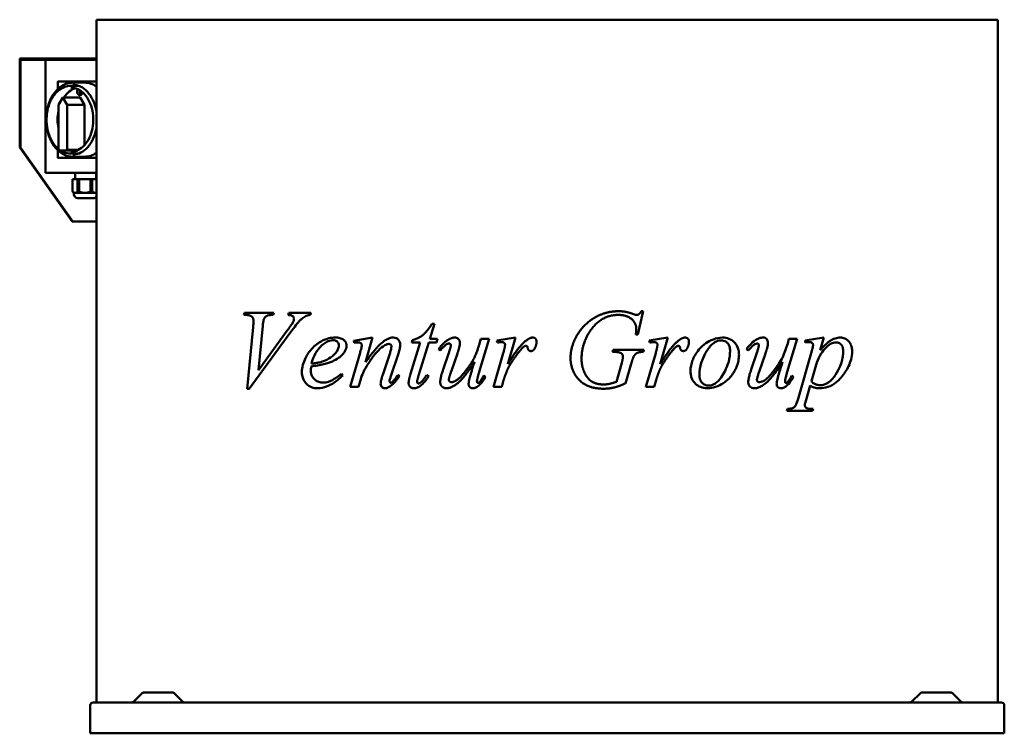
# Model space of a CAD drawing. Header units: millimetres. Extents: x 231 to 1029, y 156 to 734.
import ezdxf

# ---------------------------------------------------------------- set-up
doc = ezdxf.new("R2010")
doc.units = ezdxf.units.MM
doc.header["$LTSCALE"] = 3
doc.layers.add('Widoczne (ISO)', color=7, linetype='Continuous', lineweight=50)

msp = doc.modelspace()

# ---------------------------------------------------------------- linework, layer by layer
at = {"layer": 'Widoczne (ISO)'}
for p, q in [((293.68, 734.5), (293.68, 181.5)), ((293.68, 734.5), (317.7, 734.5)), ((484.62, 734.5), (317.7, 734.5)), ((484.62, 734.5), (542.61, 734.5)), ((774.49, 734.5), (542.61, 734.5)), ((774.49, 734.5), (832.47, 734.5)), ((999.4, 734.5), (832.47, 734.5)), ((999.4, 734.5), (1023.41, 734.5)), ((1023.41, 734.5), (1023.41, 181.5)), ((231.45, 701.2), (231.45, 703)), ((232.73, 703), (231.45, 703)), ((232.16, 701.2), (232.16, 702)), ((232.73, 702), (232.16, 702)), ((293.68, 703), (232.73, 703)), ((232.73, 702), (293.68, 702)), ((252.31, 610.5), (252.31, 702)), ((231.45, 701.2), (231.45, 631)), ((232.16, 631), (232.16, 701.2)), ((262.23, 678.2), (262.23, 684)), ((293.68, 684.4), (262.57, 684.4)), ((278.93, 681), (272.85, 681)), ((283.99, 683.5), (274.43, 683.5)), ((266.31, 671.5), (262.78, 665.54)), ((280.46, 671.5), (266.31, 671.5)), ((269.85, 665.54), (266.31, 671.5)), ((280.46, 671.5), (283.99, 665.54)), ((262.78, 665.54), (262.78, 629.04)), ((283.99, 665.54), (269.85, 665.54)), ((269.85, 629.04), (269.85, 665.54)), ((283.99, 665.54), (283.99, 632.98)), ((231.45, 631), (273.88, 571)), ((232.16, 631), (231.45, 631)), ((274.59, 571), (232.16, 631)), ((262.23, 623), (262.23, 628.8)), ((262.57, 622.6), (293.68, 622.6)), ((277.91, 628.53), (266.31, 628.53)), ((278.99, 629.04), (269.85, 629.04)), ((278.93, 626), (272.85, 626)), ((283.99, 623.5), (274.43, 623.5)), ((293.68, 610.5), (252.31, 610.5)), ((276.24, 610.5), (276.24, 605.25)), ((293.44, 610.5), (293.44, 605.25)), ((274.29, 605.25), (278.29, 605.25)), ((274.29, 605.25), (274.29, 595.29)), ((274.29, 595.29), (274.29, 605.25)), ((279.57, 605.25), (278.29, 605.25)), ((278.29, 605.25), (278.29, 595.29)), ((279.57, 605.25), (288.72, 605.25)), ((279.57, 605.25), (279.57, 595.29)), ((290.12, 605.25), (288.72, 605.25)), ((288.72, 605.25), (288.72, 595.29)), ((290.12, 605.25), (293.68, 605.25)), ((290.12, 605.25), (290.12, 595.29)), ((275.34, 594.24), (274.29, 595.29)), ((276.29, 594.24), (275.34, 594.24)), ((275.34, 594.24), (275.34, 593.15)), ((284.15, 594.24), (276.29, 594.24)), ((278.29, 595.29), (279.57, 595.29)), ((291.14, 589.95), (278.54, 589.95)), ((292.7, 594.24), (284.15, 594.24)), ((288.72, 595.29), (290.12, 595.29)), ((293.68, 594.24), (292.7, 594.24)), ((273.88, 571), (274.59, 571)), ((274.59, 571), (293.68, 571)), ((413.03, 495.38), (413.47, 497)), ((414.65, 495.38), (413.03, 495.38)), ((413.47, 497), (437.2, 497)), ((437.2, 497), (436.71, 495.38)), ((448.72, 495.38), (449.26, 497)), ((449.26, 497), (467.25, 497)), ((467.25, 497), (466.81, 495.38)), ((736.32, 498.37), (731.86, 479.45)), ((734.7, 498.37), (736.32, 498.37)), ((428.23, 486.46), (424.65, 450.67)), ((567.15, 488.07), (563.57, 476.01)), ((565.19, 488.07), (567.15, 488.07)), ((415.48, 435.62), (420.43, 485.57)), ((450.87, 481.55), (417.1, 435.62)), ((424.65, 450.67), (448.08, 482.63)), ((731.86, 479.45), (730.24, 479.45)), ((517.15, 477.04), (501.9, 474.3)), ((501.9, 474.3), (502.3, 472.68)), ((502.3, 472.68), (503.91, 472.93)), ((511.41, 457.09), (517.15, 477.04)), ((547.84, 447.58), (555.58, 473.17)), ((548.82, 473.17), (549.26, 474.94)), ((555.58, 473.17), (548.82, 473.17)), ((562.69, 473.17), (554.65, 447.14)), ((568.96, 473.17), (562.69, 473.17)), ((563.57, 476.01), (569.7, 476.01)), ((569.7, 476.01), (568.96, 473.17)), ((611.56, 476.01), (603.47, 449.25)), ((603.82, 472.34), (604.85, 476.01)), ((604.85, 476.01), (611.56, 476.01)), ((617.64, 474.59), (632.79, 477.04)), ((618.23, 472.98), (617.64, 474.59)), ((632.79, 477.04), (626.61, 455.52)), ((741.02, 474.59), (756.17, 477.04)), ((741.61, 472.98), (741.02, 474.59)), ((756.17, 477.04), (749.99, 455.52)), ((860.92, 476.01), (852.84, 449.25)), ((853.18, 472.34), (854.21, 476.01)), ((854.21, 476.01), (860.92, 476.01)), ((867.39, 474.79), (882.49, 477.04)), ((867.39, 473.07), (867.39, 474.79)), ((882.49, 477.04), (879.55, 466.85)), ((507, 464.74), (499.01, 437)), ((531.27, 464.69), (525.38, 446.9)), ((531.9, 445.77), (538.03, 464.25)), ((571.86, 466.6), (570.48, 467.58)), ((574.26, 451.11), (578.86, 464.79)), ((585.78, 464.15), (580.92, 450.03)), ((615.04, 437), (622.93, 464.5)), ((711.41, 465.43), (711.9, 467.14)), ((712.64, 465.43), (711.41, 465.43)), ((711.9, 467.14), (736.81, 467.14)), ((736.81, 467.14), (736.36, 465.43)), ((738.42, 437), (746.32, 464.5)), ((819.85, 467.58), (821.22, 466.6)), ((828.23, 464.79), (823.62, 451.11)), ((835.14, 464.15), (832.47, 456.39)), ((861.56, 427.53), (872.74, 466.31)), ((714.5, 441.16), (718.86, 456.6)), ((726.32, 455.08), (721.9, 439.94)), ((830.29, 450.03), (832.47, 456.39)), ((876.12, 454.89), (872.35, 441.65)), ((492.93, 446.36), (492.05, 447.63)), ((538.86, 445.82), (537.49, 446.65)), ((561.07, 446.8), (562.54, 445.72)), ((505.63, 437), (507.79, 444.3)), ((607.25, 446.31), (608.57, 445.28)), ((623.23, 442.58), (621.81, 437)), ((746.61, 442.58), (745.19, 437)), ((856.61, 446.31), (857.93, 445.28)), ((417.1, 435.62), (415.48, 435.62)), ((499.01, 437), (505.63, 437)), ((621.81, 437), (615.04, 437)), ((745.19, 437), (738.42, 437)), ((871.32, 438.12), (868.03, 426.7)), ((852.54, 417.63), (852.98, 419.25)), ((873.37, 417.63), (852.54, 417.63)), ((873.82, 419.25), (873.37, 417.63)), ((330.59, 189.06), (323.46, 181.94)), ((331.65, 189.5), (355.45, 189.5)), ((356.51, 189.06), (363.63, 181.94)), ((960.59, 189.06), (953.46, 181.94)), ((961.65, 189.5), (985.45, 189.5)), ((986.51, 189.06), (993.63, 181.94)), ((288.55, 156.5), (288.55, 179.2)), ((290.85, 181.5), (1026.25, 181.5)), ((1028.55, 156.5), (1028.55, 179.2)), ((1028.55, 156.5), (288.55, 156.5))]:
    msp.add_line(p, q, dxfattribs=at)
for centre, radius, start, end in [((278.54, 593.15), 3.2, 180, 270), ((291.14, 593.15), 3.2, 270, 322.50306), ((331.65, 188), 1.5, 90, 135), ((355.45, 188), 1.5, 45, 90), ((961.65, 188), 1.5, 90, 135), ((985.45, 188), 1.5, 45, 90), ((290.85, 179.2), 2.3, 90, 180), ((322.4, 183), 1.5, 270, 315), ((364.69, 183), 1.5, 225, 270), ((952.4, 183), 1.5, 270, 315), ((994.69, 183), 1.5, 225, 270), ((1026.25, 179.2), 2.3, 0, 90)]:
    msp.add_arc(centre, radius, start, end, dxfattribs=at)
for centre, major_axis, start_param, end_param in [((280.46, 653.5), (0, 26), 0.209761, 0.806114), ((280.13, 676.39), (0, -3.09), 4.061611, 7.639373), ((283.99, 653.5), (0, 30), 5.808941, 6.283185), ((282.25, 676.39), (0, -3.09), 4.4133, 5.776892), ((280.46, 653.5), (0, -26), 4.434142, 4.990636), ((266.31, 653.53), (0, -25), 6.081827, 6.484543), ((280.46, 653.5), (0, -26), 6.000675, 6.073424), ((283.99, 653.5), (0, -30), 0, 0.474245)]:
    msp.add_ellipse(centre, major_axis=major_axis, ratio=0.707107, start_param=start_param, end_param=end_param, dxfattribs=at)
for points, knots in [([(274.43, 623.5), (272.16, 623.5), (269.9, 624), (265.59, 625.96), (263.55, 627.43), (259.88, 631.19), (258.25, 633.5), (255.6, 638.72), (254.57, 641.63), (253.23, 647.77), (252.91, 650.98), (253.02, 657.39), (253.44, 660.59), (254.98, 666.63), (256.1, 669.48), (258.94, 674.54), (260.65, 676.76), (264.5, 680.31), (266.64, 681.65), (270.68, 683.16), (272.55, 683.5), (274.43, 683.5)], [3.141593, 3.141593, 3.141593, 3.141593, 3.452656, 3.452656, 3.767952, 3.767952, 4.088998, 4.088998, 4.412159, 4.412159, 4.73555, 4.73555, 5.058895, 5.058895, 5.382291, 5.382291, 5.705321, 5.705321, 6.025721, 6.025721, 6.283185, 6.283185, 6.283185, 6.283185]), ([(262.78, 629.87), (262.24, 630.32), (261.72, 630.8), (259.52, 633.06), (258.03, 635.18), (255.6, 639.96), (254.66, 642.63), (253.44, 648.26), (253.15, 651.2), (253.24, 657.08), (253.63, 660.01), (255.05, 665.54), (256.07, 668.15), (258.67, 672.79), (260.24, 674.82), (263.77, 678.07), (265.72, 679.3), (269.42, 680.68), (271.14, 681), (272.85, 681)], [3.673688, 3.673688, 3.673688, 3.673688, 3.768824, 3.768824, 4.089818, 4.089818, 4.412775, 4.412775, 4.735944, 4.735944, 5.059069, 5.059069, 5.382243, 5.382243, 5.705076, 5.705076, 6.025461, 6.025461, 6.283185, 6.283185, 6.283185, 6.283185]), ([(262.23, 684), (262.23, 684.04), (262.23, 684.07), (262.25, 684.14), (262.26, 684.18), (262.29, 684.24), (262.31, 684.27), (262.37, 684.33), (262.4, 684.35), (262.47, 684.39), (262.51, 684.4), (262.55, 684.4), (262.56, 684.4), (262.57, 684.4)], [4.712389, 4.712389, 4.712389, 4.712389, 5.026548, 5.026548, 5.340708, 5.340708, 5.654867, 5.654867, 5.969026, 5.969026, 6.230091, 6.230091, 6.283185, 6.283185, 6.283185, 6.283185]), ([(272.85, 679.5), (274.82, 679.5), (276.78, 679.04), (280.49, 677.24), (282.24, 675.92), (285.35, 672.56), (286.71, 670.53), (288.9, 665.97), (289.75, 663.44), (290.83, 658.13), (291.08, 655.35), (290.94, 649.81), (290.56, 647.06), (289.21, 641.87), (288.25, 639.44), (285.84, 635.13), (284.39, 633.25), (281.18, 630.24), (279.4, 629.1), (276.02, 627.8), (274.44, 627.5), (272.85, 627.5)], [0, 0, 0, 0, 0.329642, 0.329642, 0.653894, 0.653894, 0.972366, 0.972366, 1.289192, 1.289192, 1.605917, 1.605917, 1.922696, 1.922696, 2.239406, 2.239406, 2.556379, 2.556379, 2.875672, 2.875672, 3.141593, 3.141593, 3.141593, 3.141593]), ([(274.43, 681.75), (276.56, 681.75), (278.69, 681.25), (282.73, 679.29), (284.63, 677.85), (288, 674.19), (289.47, 671.99), (291.85, 667.04), (292.77, 664.29), (293.48, 660.81), (293.59, 660.21), (293.68, 659.61)], [0, 0, 0, 0, 0.330387, 0.330387, 0.654932, 0.654932, 0.973273, 0.973273, 1.289864, 1.289864, 1.35473, 1.35473, 1.35473, 1.35473]), ([(293.68, 647.39), (293.48, 646.13), (293.23, 644.89), (292.18, 640.86), (291.13, 638.21), (288.52, 633.53), (286.95, 631.49), (283.46, 628.22), (281.53, 626.99), (277.86, 625.57), (276.15, 625.25), (274.43, 625.25)], [1.786862, 1.786862, 1.786862, 1.786862, 1.922896, 1.922896, 2.239365, 2.239365, 2.556115, 2.556115, 2.875343, 2.875343, 3.141593, 3.141593, 3.141593, 3.141593]), ([(262.57, 622.6), (262.53, 622.6), (262.5, 622.61), (262.44, 622.63), (262.41, 622.64), (262.35, 622.69), (262.32, 622.71), (262.28, 622.77), (262.27, 622.81), (262.24, 622.87), (262.23, 622.91), (262.23, 622.96), (262.23, 622.98), (262.23, 623)], [3.141593, 3.141593, 3.141593, 3.141593, 3.380107, 3.380107, 3.631866, 3.631866, 3.921551, 3.921551, 4.23571, 4.23571, 4.549869, 4.549869, 4.712389, 4.712389, 4.712389, 4.712389]), ([(272.85, 626), (270.78, 626), (268.71, 626.46), (265.93, 627.73), (265.14, 628.17), (264.37, 628.68)], [3.1415927, 3.1415927, 3.1415927, 3.1415927, 3.4532129, 3.4532129, 3.5823347, 3.5823347, 3.5823347, 3.5823347]), ([(420.78, 490.72), (420.78, 491.19), (420.72, 491.63), (420.47, 492.47), (420.3, 492.83), (419.8, 493.59), (419.44, 493.96), (418.64, 494.59), (418.11, 494.83), (416.65, 495.29), (415.61, 495.38), (414.65, 495.38)], [0, 0, 0, 0, 0.139333, 0.139333, 0.270806, 0.270806, 0.451954, 0.451954, 0.700684, 0.700684, 1.152286, 1.152286, 1.152286, 1.152286]), ([(436.71, 495.38), (435.68, 495.36), (434.53, 495.31), (432.17, 494.96), (431.58, 494.67), (430.83, 494.23), (430.44, 493.9), (429.71, 493.07), (429.38, 492.56), (429.11, 492)], [0, 0, 0, 0, 0.434087, 0.434087, 1.001324, 1.001324, 1.712991, 1.712991, 2.471206, 2.471206, 2.471206, 2.471206]), ([(453.52, 492.24), (453.52, 492.49), (453.49, 492.73), (453.35, 493.21), (453.24, 493.42), (452.87, 494), (452.57, 494.26), (452.18, 494.58), (451.85, 494.73), (450.73, 495.16), (449.7, 495.31), (448.72, 495.38)], [0, 0, 0, 0, 0.07538, 0.07538, 0.15374, 0.15374, 0.30969, 0.30969, 0.681261, 0.681261, 1.682047, 1.682047, 1.682047, 1.682047]), ([(463.37, 494.54), (462.24, 494), (461.15, 493.29), (459.31, 491.8), (458.71, 491.22), (456.66, 489.22), (453.84, 485.6), (450.87, 481.55)], [0, 0, 0, 0, 0.507903, 0.507903, 0.901537, 0.901537, 4.120541, 4.120541, 4.120541, 4.120541]), ([(466.81, 495.38), (466.42, 495.34), (466.03, 495.29), (464.9, 495.1), (464.08, 494.9), (463.37, 494.54)], [0, 0, 0, 0, 0.1643578, 0.1643578, 0.4811185, 0.4811185, 0.4811185, 0.4811185]), ([(420.43, 485.57), (420.52, 486.5), (420.61, 487.55), (420.72, 489.23), (420.78, 490.12), (420.78, 490.72)], [0, 0, 0, 0, 0.2814183, 0.2814183, 0.5057757, 0.5057757, 0.5057757, 0.5057757]), ([(429.11, 492), (429.03, 491.82), (428.96, 491.57), (428.66, 490.33), (428.43, 488.58), (428.23, 486.46)], [0, 0, 0, 0, 0.0637448, 0.0637448, 0.3352769, 0.3352769, 0.3352769, 0.3352769]), ([(448.08, 482.63), (448.68, 483.44), (449.29, 484.29), (450.35, 485.79), (450.86, 486.52), (451.88, 488.07), (452.51, 489.07), (452.88, 489.84)], [0, 0, 0, 0, 0.3504403, 0.3504403, 0.6383822, 0.6383822, 0.9845359, 0.9845359, 0.9845359, 0.9845359]), ([(452.88, 489.84), (453.03, 490.15), (453.17, 490.49), (453.35, 491.06), (453.41, 491.3), (453.5, 491.78), (453.52, 492.01), (453.52, 492.24)], [0, 0, 0, 0, 0.1126015, 0.1126015, 0.1889794, 0.1889794, 0.2584976, 0.2584976, 0.2584976, 0.2584976]), ([(459.89, 449), (459.89, 451.03), (460.18, 452.99), (461.74, 458.86), (463.66, 462.17), (467.29, 467.58), (469.86, 470.22), (474.31, 473.38), (476.39, 474.61), (480.72, 476.27), (482.66, 476.73), (484.62, 476.93)], [0, 0, 0, 0, 0.606863, 0.606863, 1.882624, 1.882624, 3.885298, 3.885298, 4.983909, 4.983909, 5.843439, 5.843439, 5.843439, 5.843439]), ([(484.62, 474.82), (483.1, 474.73), (481.62, 474.26), (477.69, 472.27), (475.67, 470.35), (473.61, 468.4), (472.23, 466.6), (469.59, 461.91), (468.5, 458.97), (467.69, 455.87)], [0.050088, 0.050088, 0.050088, 0.050088, 0.696908, 0.696908, 1.818741, 1.818741, 5.49034, 5.49034, 10.021522, 10.021522, 10.021522, 10.021522]), ([(484.62, 461.93), (486.3, 463.27), (487.29, 464.55), (488.51, 466.32), (489.03, 467.25), (489.51, 468.65), (489.62, 469.05), (489.76, 469.86), (489.8, 470.26), (489.8, 470.67)], [0, 0, 0, 0, 0.817332, 0.817332, 1.519923, 1.519923, 1.78679, 1.78679, 2.043664, 2.043664, 2.043664, 2.043664]), ([(489.8, 470.67), (489.8, 471.16), (489.73, 471.64), (489.46, 472.49), (489.29, 472.84), (488.87, 473.41), (488.58, 473.75), (487.7, 474.36), (487.21, 474.55), (486.22, 474.79), (485.69, 474.84), (485.19, 474.84)], [0, 0, 0, 0, 0.1473975, 0.1473975, 0.274962, 0.274962, 0.3858112, 0.3858112, 0.4999845, 0.4999845, 0.6204303, 0.6204303, 0.6204303, 0.6204303]), ([(486.86, 477.04), (488.08, 477.04), (489.42, 476.95), (491.72, 476.38), (492.8, 475.95), (494.14, 474.87), (494.79, 474.27), (495.55, 473.02), (495.75, 472.56), (496.01, 471.59), (496.07, 471.11), (496.07, 470.62)], [0, 0, 0, 0, 0.503135, 0.503135, 0.911148, 0.911148, 1.099823, 1.099823, 1.196512, 1.196512, 1.286464, 1.286464, 1.286464, 1.286464]), ([(496.07, 470.62), (496.07, 469.76), (495.95, 468.92), (495.48, 467.33), (495.16, 466.6), (494.28, 465.07), (493.7, 464.3), (493.08, 463.61)], [0, 0, 0, 0, 0.2583489, 0.2583489, 0.508086, 0.508086, 0.8190097, 0.8190097, 0.8190097, 0.8190097]), ([(505.73, 473.12), (505.54, 473.12), (505.28, 473.1), (504.72, 473.04), (504.3, 472.98), (503.91, 472.93)], [0, 0, 0, 0, 0.0640155, 0.0640155, 0.1932762, 0.1932762, 0.1932762, 0.1932762]), ([(508.42, 470.72), (508.42, 470.98), (508.38, 471.22), (508.2, 471.69), (508.07, 471.91), (507.77, 472.27), (507.51, 472.55), (506.91, 472.89), (506.69, 472.98), (506.21, 473.1), (505.97, 473.12), (505.73, 473.12)], [0, 0, 0, 0, 0.0763581, 0.0763581, 0.1541001, 0.1541001, 0.2247741, 0.2247741, 0.2647314, 0.2647314, 0.3049622, 0.3049622, 0.3049622, 0.3049622]), ([(507, 464.74), (507.27, 465.67), (507.55, 466.68), (507.96, 468.24), (508.15, 469.02), (508.35, 470), (508.42, 470.44), (508.42, 470.72)], [0, 0, 0, 0, 0.2924526, 0.2924526, 0.4888025, 0.4888025, 0.5923317, 0.5923317, 0.5923317, 0.5923317]), ([(511.41, 457.09), (513.77, 460.35), (516.26, 463.67), (520.8, 469.14), (522.64, 471.13), (526.13, 474.26), (527.79, 475.25), (529.85, 476.22), (530.67, 476.53), (532.34, 476.94), (533.17, 477.04), (534.01, 477.04)], [0, 0, 0, 0, 1.240463, 1.240463, 2.246812, 2.246812, 3.456126, 3.456126, 4.212392, 4.212392, 4.93631, 4.93631, 4.93631, 4.93631]), ([(527, 470.77), (525.1, 469.71), (523.35, 468.21), (520.45, 465.24), (518.82, 463.33), (515, 458.07), (513.21, 455.28), (511.56, 452.53)], [0, 0, 0, 0, 0.661003, 0.661003, 1.267347, 1.267347, 1.858701, 1.858701, 1.858701, 1.858701]), ([(530.24, 471.85), (529.78, 471.85), (529.32, 471.75), (528.24, 471.41), (527.59, 471.1), (527, 470.77)], [0, 0, 0, 0, 0.138453, 0.138453, 0.3440787, 0.3440787, 0.3440787, 0.3440787]), ([(532.39, 469.84), (532.39, 470.1), (532.35, 470.36), (532.16, 470.81), (532.04, 471), (531.79, 471.26), (531.58, 471.46), (531.1, 471.7), (530.94, 471.76), (530.59, 471.83), (530.42, 471.85), (530.24, 471.85)], [0, 0, 0, 0, 0.0786686, 0.0786686, 0.1480017, 0.1480017, 0.1864925, 0.1864925, 0.205095, 0.205095, 0.2242319, 0.2242319, 0.2242319, 0.2242319]), ([(534.01, 477.04), (534.74, 477.04), (535.45, 476.93), (536.75, 476.4), (537.3, 476.03), (538.32, 475.03), (538.71, 474.44), (539.32, 472.99), (539.45, 472.13), (539.45, 471.26)], [0, 0, 0, 0, 0.2187301, 0.2187301, 0.4225616, 0.4225616, 0.6466967, 0.6466967, 0.9225871, 0.9225871, 0.9225871, 0.9225871]), ([(539.45, 471.26), (539.45, 470.25), (539.3, 469.17), (538.83, 466.88), (538.44, 465.52), (538.03, 464.25)], [0, 0, 0, 0, 0.3025622, 0.3025622, 0.7042444, 0.7042444, 0.7042444, 0.7042444]), ([(774.5, 449.84), (774.5, 452.88), (775.12, 455.83), (777.15, 461.08), (778.77, 464.26), (782.95, 469.26), (784.87, 471), (788.5, 473.46), (790.6, 474.68), (795.39, 476.52), (797.84, 477.04), (800.34, 477.04)], [0, 0, 0, 0, 0.913771, 0.913771, 1.68838, 1.68838, 2.209093, 2.209093, 2.564241, 2.564241, 2.919792, 2.919792, 2.919792, 2.919792]), ([(799.26, 474.74), (798, 474.74), (796.78, 474.48), (794.16, 473.36), (792.86, 472.4), (789.61, 469.27), (787.87, 466.62), (785.15, 461.65), (784.05, 459.14), (782.28, 453.41), (781.76, 450.21), (781.76, 446.95)], [0, 0, 0, 0, 0.39559, 0.39559, 0.882023, 0.882023, 1.766497, 1.766497, 2.588725, 2.588725, 3.568598, 3.568598, 3.568598, 3.568598]), ([(806.51, 466.26), (806.51, 467.43), (806.39, 468.62), (805.79, 470.65), (805.38, 471.49), (804.41, 472.7), (803.84, 473.27), (802.52, 474.08), (801.92, 474.33), (800.62, 474.67), (799.94, 474.74), (799.26, 474.74)], [0, 0, 0, 0, 0.350803, 0.350803, 0.63852, 0.63852, 0.831221, 0.831221, 0.975664, 0.975664, 1.124806, 1.124806, 1.124806, 1.124806]), ([(800.34, 477.04), (802.16, 477.04), (803.94, 476.77), (807.26, 475.47), (808.71, 474.5), (810.8, 472.37), (811.85, 471.1), (813.05, 468.28), (813.34, 467.24), (813.69, 465.19), (813.77, 464.21), (813.77, 463.22)], [0, 0, 0, 0, 0.577171, 0.577171, 1.146475, 1.146475, 1.520324, 1.520324, 1.724117, 1.724117, 1.905856, 1.905856, 1.905856, 1.905856]), ([(819.85, 467.58), (820.63, 468.69), (821.45, 469.75), (823.92, 472.52), (825.64, 474.03), (827.49, 475.13)], [0, 0, 0, 0, 0.434774, 0.434774, 1.233957, 1.233957, 1.233957, 1.233957]), ([(828.47, 472.19), (827.89, 472.19), (827.32, 472.06), (826.63, 471.74), (826.5, 471.68), (826.32, 471.58), (826.27, 471.55), (825.91, 471.33), (825.49, 470.95), (824.25, 469.83), (822.9, 468.44), (821.22, 466.6)], [0, 0, 0, 0, 0.231312, 0.231312, 0.285101, 0.285101, 0.307208, 0.307208, 0.489331, 0.489331, 1.084342, 1.084342, 1.084342, 1.084342]), ([(827.49, 475.13), (828.11, 475.51), (828.73, 475.85), (830.39, 476.6), (831.44, 476.91), (832.47, 477.01)], [0, 0, 0, 0, 0.2675853, 0.2675853, 0.707415, 0.707415, 0.707415, 0.707415]), ([(828.23, 464.79), (828.49, 465.55), (828.75, 466.36), (829.21, 467.83), (829.46, 468.66), (829.79, 470.03), (829.89, 470.57), (829.89, 470.92)], [0, 0, 0, 0, 0.2506513, 0.2506513, 0.4759507, 0.4759507, 0.6770848, 0.6770848, 0.6770848, 0.6770848]), ([(829.89, 470.92), (829.89, 471.02), (829.88, 471.12), (829.82, 471.32), (829.77, 471.42), (829.62, 471.65), (829.5, 471.76), (829.26, 471.96), (829.11, 472.05), (828.8, 472.16), (828.64, 472.19), (828.47, 472.19)], [0, 0, 0, 0, 0.0313362, 0.0313362, 0.0654647, 0.0654647, 0.1247975, 0.1247975, 0.2120319, 0.2120319, 0.2978224, 0.2978224, 0.2978224, 0.2978224]), ([(832.47, 441.41), (833.11, 441.67), (833.74, 442), (835.4, 442.98), (836.53, 444), (840.07, 447.64), (842.84, 451.29), (847.5, 457.84), (848.48, 459.9), (850.53, 464.17), (852.02, 468.55), (853.18, 472.34)], [0.051819, 0.051819, 0.051819, 0.051819, 0.334963, 0.334963, 0.813588, 0.813588, 1.943645, 1.943645, 3.960514, 3.960514, 12.302678, 12.302678, 12.302678, 12.302678]), ([(833.18, 477.04), (833.73, 477.04), (834.29, 476.95), (835.47, 476.43), (835.9, 476), (836.46, 475.34), (836.71, 474.93), (837, 474.17), (837.08, 473.87), (837.18, 473.25), (837.2, 472.94), (837.2, 472.63)], [0, 0, 0, 0, 0.235277, 0.235277, 0.525356, 0.525356, 0.843307, 0.843307, 1.03209, 1.03209, 1.213975, 1.213975, 1.213975, 1.213975]), ([(837.2, 472.63), (837.2, 472.06), (837.11, 471.39), (836.74, 469.36), (836.29, 467.75), (835.65, 465.68), (835.39, 464.91), (835.14, 464.15)], [0, 0, 0, 0, 0.1729377, 0.1729377, 0.5489362, 0.5489362, 0.7697054, 0.7697054, 0.7697054, 0.7697054]), ([(870.97, 473.37), (870.6, 473.37), (870.21, 473.35), (869.05, 473.27), (868.18, 473.17), (867.39, 473.07)], [0, 0, 0, 0, 0.1562964, 0.1562964, 0.4932142, 0.4932142, 0.4932142, 0.4932142]), ([(873.77, 470.87), (873.77, 471.17), (873.73, 471.47), (873.58, 471.98), (873.48, 472.19), (873.25, 472.54), (873.09, 472.72), (872.6, 473.07), (872.32, 473.18), (871.69, 473.34), (871.32, 473.37), (870.97, 473.37)], [0, 0, 0, 0, 0.0910761, 0.0910761, 0.1673873, 0.1673873, 0.2350882, 0.2350882, 0.3095607, 0.3095607, 0.4013474, 0.4013474, 0.4013474, 0.4013474]), ([(872.74, 466.31), (872.92, 466.96), (873.11, 467.67), (873.41, 468.84), (873.56, 469.47), (873.72, 470.35), (873.77, 470.66), (873.77, 470.87)], [0, 0, 0, 0, 0.2102373, 0.2102373, 0.3728844, 0.3728844, 0.478785, 0.478785, 0.478785, 0.478785]), ([(892.64, 473.17), (891, 473.17), (889.43, 472.71), (886.17, 470.89), (884.57, 469.46), (882.11, 466.66), (880.65, 464.83), (877.96, 460.07), (876.91, 457.58), (876.12, 454.89)], [0, 0, 0, 0, 0.693781, 0.693781, 1.48414, 1.48414, 2.033551, 2.033551, 2.538674, 2.538674, 2.538674, 2.538674]), ([(879.55, 466.85), (881.02, 468.59), (882.6, 470.3), (884.92, 472.43), (885.65, 473.05), (886.75, 473.88), (887.11, 474.14), (888.82, 475.27), (890.22, 475.94), (893.04, 476.83), (894.45, 477.04), (895.87, 477.04)], [0, 0, 0, 0, 0.813626, 0.813626, 1.170406, 1.170406, 1.342749, 1.342749, 1.969679, 1.969679, 2.582365, 2.582365, 2.582365, 2.582365]), ([(898.13, 465.87), (898.13, 466.82), (898.04, 467.78), (897.62, 469.4), (897.34, 470.06), (896.57, 471.27), (896.1, 471.72), (895.29, 472.4), (894.78, 472.7), (893.72, 473.09), (893.18, 473.17), (892.64, 473.17)], [0, 0, 0, 0, 0.286828, 0.286828, 0.518016, 0.518016, 0.777789, 0.777789, 1.152508, 1.152508, 1.516937, 1.516937, 1.516937, 1.516937]), ([(895.87, 477.04), (897.09, 477.04), (898.3, 476.82), (900.97, 475.61), (902, 474.6), (903.37, 473.05), (904, 472.07), (904.8, 470.11), (905.03, 469.26), (905.32, 467.53), (905.38, 466.67), (905.38, 465.82)], [0, 0, 0, 0, 0.517242, 0.517242, 1.188443, 1.188443, 1.967209, 1.967209, 2.504694, 2.504694, 3.003271, 3.003271, 3.003271, 3.003271]), ([(493.08, 463.61), (492, 462.41), (490.8, 461.4), (487.96, 459.4), (486.26, 458.51), (484.62, 457.77)], [0, 0, 0, 0, 0.543733, 0.543733, 1.267815, 1.267815, 1.267815, 1.267815]), ([(531.27, 464.69), (531.57, 465.6), (531.87, 466.57), (532.25, 468.24), (532.39, 469.08), (532.39, 469.84)], [0, 0, 0, 0, 0.2866731, 0.2866731, 0.5112743, 0.5112743, 0.5112743, 0.5112743]), ([(813.77, 463.22), (813.77, 461.55), (813.6, 459.91), (812.63, 455.03), (811.41, 452.19), (808.55, 446.97), (806.45, 444.39), (802.84, 441.35), (801.73, 440.56), (799.35, 439.1), (797.32, 437.96), (792.74, 436.39), (790.52, 435.97), (788.23, 435.97)], [0, 0, 0, 0, 0.49986, 0.49986, 1.502179, 1.502179, 2.851301, 2.851301, 3.398951, 3.398951, 3.96971, 3.96971, 4.466448, 4.466448, 4.466448, 4.466448]), ([(789.26, 438.17), (790.36, 438.17), (791.42, 438.39), (793.67, 439.27), (794.79, 440.01), (797.51, 442.33), (798.99, 444.23), (802.13, 449.1), (804.48, 453.56), (805.98, 460.18), (806.2, 461.49), (806.45, 463.97), (806.51, 465.11), (806.51, 466.26)], [0, 0, 0, 0, 0.336173, 0.336173, 0.741552, 0.741552, 1.432344, 1.432344, 2.509156, 2.509156, 2.772568, 2.772568, 2.998283, 2.998283, 2.998283, 2.998283]), ([(905.38, 465.82), (905.38, 463.57), (905.07, 461.38), (903.5, 455.54), (901.75, 452.16), (897.86, 446.31), (895.36, 443.16), (890.21, 439.08), (888.04, 437.87), (883.56, 436.32), (881.32, 435.97), (879.06, 435.97)], [0, 0, 0, 0, 0.675478, 0.675478, 1.87556, 1.87556, 3.085313, 3.085313, 3.884016, 3.884016, 4.654151, 4.654151, 4.654151, 4.654151]), ([(879.8, 438.42), (880.6, 438.42), (881.4, 438.53), (882.63, 438.86), (883.05, 439.01), (884.41, 439.57), (885.32, 440.08), (888.58, 442.44), (890.54, 444.86), (893.64, 449.44), (894.79, 451.95), (897.26, 458.22), (897.66, 460.81), (898, 462.87), (898.13, 464.36), (898.13, 465.87)], [0, 0, 0, 0, 0.342082, 0.342082, 0.528708, 0.528708, 0.941941, 0.941941, 2.05754, 2.05754, 3.497509, 3.497509, 6.470946, 6.470946, 13.779728, 13.779728, 13.779728, 13.779728]), ([(481.56, 456.55), (480.3, 456.1), (478.96, 455.73), (474.39, 454.62), (470.71, 454.09), (467.39, 453.71)], [0, 0, 0, 0, 0.551886, 0.551886, 1.969478, 1.969478, 1.969478, 1.969478]), ([(467.69, 455.87), (468.78, 455.99), (469.87, 456.13), (471.96, 456.48), (472.96, 456.68), (475.51, 457.28), (477.11, 457.77), (478.62, 458.42)], [0, 0, 0, 0, 0.46333, 0.46333, 0.890156, 0.890156, 1.556938, 1.556938, 1.556938, 1.556938]), ([(849.01, 457.44), (846.76, 453.88), (844.26, 450.16), (840.22, 444.96), (838.49, 442.92), (835.42, 440.02), (833.94, 438.86), (832.47, 437.97)], [0, 0, 0, 0, 1.431104, 1.431104, 2.313273, 2.313273, 2.990001, 2.990001, 2.990001, 2.990001]), ([(844.85, 443.42), (845.18, 444.8), (845.88, 447.18), (847.18, 451.55), (848.17, 454.74), (849.01, 457.44)], [0, 0, 0, 0, 0.439809, 0.439809, 1.17142, 1.17142, 1.17142, 1.17142]), ([(472.93, 435.97), (471.16, 435.97), (469.32, 436.2), (466.2, 437.38), (464.87, 438.2), (462.88, 440.31), (461.91, 441.65), (460.75, 444.11), (460.4, 445.11), (459.99, 447.1), (459.89, 448.04), (459.89, 449)], [0, 0, 0, 0, 0.7533, 0.7533, 1.366575, 1.366575, 1.807568, 1.807568, 2.076269, 2.076269, 2.306695, 2.306695, 2.306695, 2.306695]), ([(467.39, 453.71), (467.32, 453.09), (467.26, 452.44), (467.18, 451.23), (467.15, 450.62), (467.15, 450.03)], [0, 0, 0, 0, 0.1899836, 0.1899836, 0.3644605, 0.3644605, 0.3644605, 0.3644605]), ([(467.15, 450.03), (467.15, 449.1), (467.27, 448.19), (467.77, 446.51), (468.12, 445.77), (469.13, 444.18), (469.85, 443.43), (471.51, 442.03), (472.54, 441.45), (474.7, 440.73), (475.8, 440.57), (476.9, 440.57)], [0, 0, 0, 0, 0.281339, 0.281339, 0.547832, 0.547832, 0.923829, 0.923829, 1.445208, 1.445208, 1.958981, 1.958981, 1.958981, 1.958981]), ([(511.56, 452.53), (511.03, 451.65), (510.54, 450.74), (509.19, 448.04), (508.43, 446.19), (507.79, 444.3)], [0, 0, 0, 0, 0.3161167, 0.3161167, 0.9233962, 0.9233962, 0.9233962, 0.9233962]), ([(523.67, 439.59), (523.67, 440.39), (523.84, 441.38), (524.39, 443.78), (524.91, 445.46), (525.38, 446.9)], [0, 0, 0, 0, 0.2384431, 0.2384431, 0.6244727, 0.6244727, 0.6244727, 0.6244727]), ([(532.98, 441.01), (533.67, 441.62), (534.33, 442.34), (535.83, 444.17), (536.71, 445.43), (537.49, 446.65)], [0, 0, 0, 0, 0.2773763, 0.2773763, 0.7131485, 0.7131485, 0.7131485, 0.7131485]), ([(788.23, 435.97), (786.27, 435.97), (784.33, 436.27), (781, 437.64), (779.66, 438.53), (777.44, 440.7), (776.39, 442.06), (775.25, 444.75), (774.97, 445.7), (774.59, 447.72), (774.5, 448.78), (774.5, 449.84)], [0, 0, 0, 0, 0.59504, 0.59504, 1.086379, 1.086379, 1.527953, 1.527953, 1.753532, 1.753532, 1.995348, 1.995348, 1.995348, 1.995348]), ([(781.76, 446.95), (781.76, 445.54), (781.93, 444.09), (782.93, 441.54), (783.56, 440.79), (784.63, 439.68), (785.39, 439.13), (786.74, 438.55), (787.24, 438.4), (788.26, 438.21), (788.76, 438.17), (789.26, 438.17)], [0, 0, 0, 0, 0.421704, 0.421704, 0.821872, 0.821872, 1.469692, 1.469692, 1.830217, 1.830217, 2.175806, 2.175806, 2.175806, 2.175806]), ([(821.27, 440.92), (821.27, 441.9), (821.42, 442.98), (821.8, 444.97), (822.07, 446.04), (822.72, 448.41), (823.17, 449.79), (823.62, 451.11)], [0, 0, 0, 0, 0.294695, 0.294695, 0.615112, 0.615112, 1.047565, 1.047565, 1.047565, 1.047565]), ([(830.29, 450.03), (829.97, 449.13), (829.65, 448.18), (829.1, 446.46), (828.82, 445.55), (828.52, 444.35), (828.42, 443.93), (828.31, 443.28), (828.28, 443.01), (828.28, 442.78)], [0, 0, 0, 0, 0.3018495, 0.3018495, 0.5637509, 0.5637509, 0.6827913, 0.6827913, 0.7626137, 0.7626137, 0.7626137, 0.7626137]), ([(852.84, 449.25), (852.55, 448.31), (852.26, 447.32), (851.76, 445.53), (851.51, 444.58), (851.24, 443.33), (851.15, 442.89), (851.05, 442.22), (851.02, 441.94), (851.02, 441.7)], [0, 0, 0, 0, 0.306384, 0.306384, 0.5742432, 0.5742432, 0.6962067, 0.6962067, 0.7772427, 0.7772427, 0.7772427, 0.7772427]), ([(484.62, 439.66), (483.1, 438.72), (481.52, 437.93), (477.63, 436.45), (475.3, 435.97), (472.93, 435.97)], [0.054625, 0.054625, 0.054625, 0.054625, 0.760799, 0.760799, 1.76454, 1.76454, 1.76454, 1.76454]), ([(527.1, 435.97), (526.6, 435.97), (526.11, 436.04), (525.27, 436.38), (524.94, 436.6), (524.43, 437.12), (524.16, 437.45), (523.75, 438.46), (523.67, 439.03), (523.67, 439.59)], [0, 0, 0, 0, 0.1518863, 0.1518863, 0.2763952, 0.2763952, 0.3718975, 0.3718975, 0.47462, 0.47462, 0.47462, 0.47462]), ([(531.9, 445.77), (531.66, 445.01), (531.36, 444.07), (530.98, 442.65), (530.87, 442.15), (530.87, 441.9)], [0, 0, 0, 0, 0.2389452, 0.2389452, 0.4384615, 0.4384615, 0.4384615, 0.4384615]), ([(530.87, 441.9), (530.87, 441.67), (530.91, 441.45), (531.09, 441.01), (531.22, 440.85), (531.38, 440.68), (531.47, 440.6), (531.62, 440.52), (531.67, 440.51), (531.76, 440.48), (531.81, 440.48), (531.86, 440.48)], [0, 0, 0, 0, 0.0682314, 0.0682314, 0.1428373, 0.1428373, 0.2099962, 0.2099962, 0.2391728, 0.2391728, 0.2671346, 0.2671346, 0.2671346, 0.2671346]), ([(538.86, 445.82), (537.78, 444.22), (536.57, 442.6), (534.16, 439.87), (532.86, 438.6), (531.46, 437.63)], [0, 0, 0, 0, 0.581126, 0.581126, 1.093161, 1.093161, 1.093161, 1.093161]), ([(531.86, 440.48), (531.96, 440.48), (532.06, 440.5), (532.42, 440.62), (532.7, 440.8), (532.98, 441.01)], [0, 0, 0, 0, 0.0315645, 0.0315645, 0.1142252, 0.1142252, 0.1142252, 0.1142252]), ([(826.27, 435.97), (825.6, 435.97), (824.93, 436.07), (823.49, 436.65), (822.94, 437.12), (822.21, 437.88), (821.9, 438.33), (821.54, 439.16), (821.44, 439.48), (821.3, 440.17), (821.27, 440.54), (821.27, 440.92)], [0, 0, 0, 0, 0.257474, 0.257474, 0.569694, 0.569694, 0.893022, 0.893022, 1.076569, 1.076569, 1.27811, 1.27811, 1.27811, 1.27811]), ([(828.28, 442.78), (828.28, 442.56), (828.3, 442.34), (828.42, 441.96), (828.5, 441.81), (828.72, 441.5), (828.86, 441.38), (829.19, 441.15), (829.42, 441.06), (829.89, 440.94), (830.14, 440.92), (830.38, 440.92)], [0, 0, 0, 0, 0.06662, 0.06662, 0.1229403, 0.1229403, 0.1927345, 0.1927345, 0.3043188, 0.3043188, 0.4246388, 0.4246388, 0.4246388, 0.4246388]), ([(844.26, 439.45), (844.26, 440.02), (844.32, 440.62), (844.51, 441.92), (844.67, 442.7), (844.85, 443.42)], [0, 0, 0, 0, 0.1709935, 0.1709935, 0.4000888, 0.4000888, 0.4000888, 0.4000888]), ([(847.54, 435.97), (847.08, 435.97), (846.61, 436.04), (845.64, 436.45), (845.3, 436.78), (844.84, 437.32), (844.65, 437.64), (844.42, 438.22), (844.36, 438.44), (844.28, 438.93), (844.26, 439.19), (844.26, 439.45)], [0, 0, 0, 0, 0.1960749, 0.1960749, 0.4281941, 0.4281941, 0.6651402, 0.6651402, 0.798456, 0.798456, 0.9438411, 0.9438411, 0.9438411, 0.9438411]), ([(851.02, 441.7), (851.02, 441.47), (851.04, 441.21), (851.13, 440.86), (851.17, 440.73), (851.27, 440.57), (851.33, 440.49), (851.48, 440.37), (851.55, 440.34), (851.7, 440.29), (851.78, 440.28), (851.86, 440.28)], [0, 0, 0, 0, 0.0705209, 0.0705209, 0.1129585, 0.1129585, 0.1337259, 0.1337259, 0.1485654, 0.1485654, 0.1642349, 0.1642349, 0.1642349, 0.1642349]), ([(857.93, 445.28), (857.34, 444.23), (856.72, 443.21), (854.76, 440.39), (853.29, 438.7), (851.66, 437.49)], [0, 0, 0, 0, 0.402203, 0.402203, 1.185446, 1.185446, 1.185446, 1.185446]), ([(851.86, 440.28), (852.07, 440.28), (852.28, 440.34), (852.63, 440.52), (852.77, 440.62), (852.95, 440.76), (852.99, 440.79), (853.19, 440.97), (853.42, 441.19), (854.84, 443.32), (855.9, 445.1), (856.61, 446.31)], [0, 0, 0, 0, 0.0899348, 0.0899348, 0.1583272, 0.1583272, 0.1764334, 0.1764334, 0.2600731, 0.2600731, 0.3638617, 0.3638617, 0.3638617, 0.3638617]), ([(872.35, 441.65), (873, 440.88), (873.72, 440.27), (875.22, 439.34), (875.98, 439.03), (877.75, 438.53), (878.78, 438.42), (879.8, 438.42)], [0, 0, 0, 0, 0.36055, 0.36055, 0.69533, 0.69533, 1.126712, 1.126712, 1.126712, 1.126712]), ([(531.46, 437.63), (530.83, 437.2), (530.15, 436.8), (528.7, 436.19), (527.9, 435.97), (527.1, 435.97)], [0, 0, 0, 0, 0.231467, 0.231467, 0.476159, 0.476159, 0.476159, 0.476159]), ([(832.47, 437.97), (831.49, 437.37), (830.45, 436.85), (828.37, 436.17), (827.33, 435.97), (826.27, 435.97)], [0, 0, 0, 0, 0.4511984, 0.4511984, 0.8631977, 0.8631977, 0.8631977, 0.8631977]), ([(851.66, 437.49), (851.23, 437.18), (850.79, 436.9), (849.43, 436.22), (848.5, 435.97), (847.54, 435.97)], [0, 0, 0, 0, 0.2045798, 0.2045798, 0.6102609, 0.6102609, 0.6102609, 0.6102609]), ([(879.06, 435.97), (878.32, 435.97), (877.58, 436), (875.93, 436.22), (875.23, 436.39), (873.54, 436.93), (872.39, 437.5), (871.32, 438.12)], [0, 0, 0, 0, 0.312301, 0.312301, 0.702784, 0.702784, 1.507147, 1.507147, 1.507147, 1.507147]), ([(852.98, 419.25), (854.09, 419.3), (855.34, 419.42), (857.22, 419.91), (857.95, 420.2), (858.68, 420.78), (859.03, 421.1), (860.22, 423.21), (860.91, 425.19), (861.56, 427.53)], [0, 0, 0, 0, 0.468638, 0.468638, 0.807278, 0.807278, 0.934004, 0.934004, 1.13174, 1.13174, 1.13174, 1.13174]), ([(868.03, 426.7), (867.85, 426.09), (867.67, 425.43), (867.38, 424.32), (867.24, 423.75), (867.09, 422.91), (867.05, 422.59), (867.05, 422.34)], [0, 0, 0, 0, 0.1983021, 0.1983021, 0.3540471, 0.3540471, 0.4556782, 0.4556782, 0.4556782, 0.4556782]), ([(867.05, 422.34), (867.05, 422.04), (867.09, 421.74), (867.25, 421.21), (867.35, 420.98), (867.62, 420.59), (867.81, 420.37), (868.49, 419.88), (868.97, 419.68), (870.26, 419.35), (871.59, 419.29), (873.02, 419.25), (873.42, 419.25), (873.82, 419.25)], [0, 0, 0, 0, 0.0906346, 0.0906346, 0.1740601, 0.1740601, 0.2529458, 0.2529458, 0.3478994, 0.3478994, 0.5185707, 0.5185707, 0.5828974, 0.5828974, 0.5828974, 0.5828974])]:
    msp.add_open_spline(points, degree=3, knots=knots, dxfattribs=at)
for points, weights in [([(276.29, 594.24), (275.34, 594.24), (274.29, 595.29)], [1, 1.05716928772, 1.0590788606]), ([(278.29, 595.29), (277.24, 594.24), (276.29, 594.24)], [1.0590788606, 1.05716928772, 1]), ([(284.15, 594.24), (281.98, 594.24), (279.57, 595.29)], [1, 1.05716928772, 1.0590788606]), ([(288.72, 595.29), (286.32, 594.24), (284.15, 594.24)], [1.0590788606, 1.05716928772, 1]), ([(292.7, 594.24), (291.48, 594.24), (290.12, 595.29)], [1, 1.05716928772, 1.0590788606]), ([(293.68, 594.4), (293.19, 594.24), (292.7, 594.24)], [1.03580415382, 1.02199001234, 1])]:
    msp.add_rational_spline(points, weights, degree=2, dxfattribs=at)
for points, degree in [([(677.39, 460.23), (677.39, 468.02), (683.91, 482.04), (693.72, 491.75), (699.45, 494.54)], 2), ([(716.07, 495.38), (702.15, 495.38), (693.33, 482.49)], 2), ([(699.45, 494.54), (707.39, 498.37), (716.07, 498.37)], 2), ([(716.07, 498.37), (722.49, 498.37), (727.74, 496.21)], 2), ([(730.63, 484.35), (730.63, 488.71), (722.88, 495.38), (716.07, 495.38)], 2), ([(727.74, 496.21), (729.85, 495.38), (730.83, 495.38)], 2), ([(730.83, 495.38), (731.9, 495.38), (733.47, 496.41), (734.7, 498.37)], 2), ([(549.26, 474.94), (554.16, 476.26), (560.92, 481.55), (565.19, 488.07)], 2), ([(693.33, 482.49), (686.32, 472.29), (686.32, 459.64)], 2), ([(730.24, 479.45), (730.63, 482.78), (730.63, 484.35)], 2), ([(484.62, 476.93), (485.35, 477.01), (486.1, 477.04), (486.86, 477.04)], 3), ([(485.19, 474.84), (485, 474.84), (484.81, 474.83), (484.62, 474.82)], 3), ([(570.48, 467.58), (574.11, 472.73), (578.13, 475.13)], 2), ([(579.11, 472.19), (577.98, 472.19), (575.78, 470.87), (571.86, 466.6)], 2), ([(578.13, 475.13), (581.22, 477.04), (583.82, 477.04)], 2), ([(578.86, 464.79), (580.53, 469.69), (580.53, 470.92)], 2), ([(580.53, 470.92), (580.53, 471.41), (579.65, 472.19), (579.11, 472.19)], 2), ([(581.02, 440.92), (582.54, 440.92), (587.44, 443.81), (595.58, 453.91), (600.87, 462.73), (603.82, 472.34)], 2), ([(583.82, 477.04), (585.58, 477.04), (587.84, 474.54), (587.84, 472.63)], 2), ([(587.84, 472.63), (587.84, 470.23), (585.78, 464.15)], 2), ([(621.46, 473.37), (620.58, 473.37), (618.23, 472.98)], 2), ([(623.72, 472.68), (622.84, 473.37), (621.46, 473.37)], 2), ([(622.93, 464.5), (624.36, 469.3), (624.36, 471.31)], 2), ([(624.36, 471.31), (624.36, 472.14), (623.72, 472.68)], 2), ([(626.61, 455.52), (634.45, 468.76), (640.78, 474.05)], 2), ([(640.78, 474.05), (644.4, 477.04), (646.66, 477.04)], 2), ([(646.66, 477.04), (648.13, 477.04), (649.85, 475.33), (649.85, 473.66)], 2), ([(649.85, 473.66), (649.85, 470.77), (648.33, 468.12)], 2), ([(744.85, 473.37), (743.96, 473.37), (741.61, 472.98)], 2), ([(747.1, 472.68), (746.22, 473.37), (744.85, 473.37)], 2), ([(746.32, 464.5), (747.74, 469.3), (747.74, 471.31)], 2), ([(747.74, 471.31), (747.74, 472.14), (747.1, 472.68)], 2), ([(749.99, 455.52), (757.84, 468.76), (764.16, 474.05)], 2), ([(764.16, 474.05), (767.79, 477.04), (770.04, 477.04)], 2), ([(770.04, 477.04), (771.51, 477.04), (773.23, 475.33), (773.23, 473.66)], 2), ([(773.23, 473.66), (773.23, 470.77), (771.71, 468.12)], 2), ([(832.47, 477.01), (832.71, 477.03), (832.94, 477.04), (833.18, 477.04)], 3), ([(636.51, 466.46), (632.84, 462.14), (628.52, 455.23)], 2), ([(639.99, 469.94), (638.82, 469.3), (636.51, 466.46)], 2), ([(641.41, 470.28), (640.63, 470.28), (639.99, 469.94)], 2), ([(642.25, 469.94), (641.9, 470.28), (641.41, 470.28)], 2), ([(642.64, 468.81), (642.54, 469.64), (642.25, 469.94)], 2), ([(645.29, 466.11), (644.26, 466.11), (642.84, 467.44), (642.64, 468.81)], 2), ([(648.33, 468.12), (647.3, 466.11), (645.29, 466.11)], 2), ([(718.67, 464.15), (716.81, 465.43), (712.64, 465.43)], 2), ([(719.8, 461.7), (719.8, 463.32), (718.67, 464.15)], 2), ([(736.36, 465.43), (732.93, 465.38), (729.85, 463.86), (728.72, 462.04)], 2), ([(759.89, 466.46), (756.22, 462.14), (751.9, 455.23)], 2), ([(763.37, 469.94), (762.2, 469.3), (759.89, 466.46)], 2), ([(764.8, 470.28), (764.01, 470.28), (763.37, 469.94)], 2), ([(765.63, 469.94), (765.29, 470.28), (764.8, 470.28)], 2), ([(766.02, 468.81), (765.92, 469.64), (765.63, 469.94)], 2), ([(768.67, 466.11), (767.64, 466.11), (766.22, 467.44), (766.02, 468.81)], 2), ([(771.71, 468.12), (770.68, 466.11), (768.67, 466.11)], 2), ([(478.62, 458.42), (480.63, 459.3), (482.77, 460.45), (484.62, 461.93)], 3), ([(484.62, 457.77), (483.61, 457.32), (482.59, 456.92), (481.56, 456.55)], 3), ([(599.65, 457.44), (591.86, 445.13), (581.32, 435.97), (576.9, 435.97)], 2), ([(595.48, 443.42), (596.22, 446.46), (599.65, 457.44)], 2), ([(628.52, 455.23), (626.66, 452.29), (625.34, 448.61)], 2), ([(704.26, 435.62), (694.8, 435.62), (683.03, 442.73), (677.39, 454.45), (677.39, 460.23)], 2), ([(686.32, 459.64), (686.32, 451.26), (695.04, 439.05), (704.16, 439.05)], 2), ([(718.86, 456.6), (719.8, 459.79), (719.8, 461.7)], 2), ([(728.72, 462.04), (727.98, 460.87), (726.32, 455.08)], 2), ([(751.9, 455.23), (750.04, 452.29), (748.72, 448.61)], 2), ([(484.62, 442.62), (486.51, 443.66), (488.98, 445.32), (492.05, 447.63)], 3), ([(546.32, 440.28), (546.32, 442.68), (547.84, 447.58)], 2), ([(554.65, 447.14), (553.18, 442.68), (553.18, 441.36)], 2), ([(556.86, 441.36), (557.79, 442.24), (561.07, 446.8)], 2), ([(571.9, 440.92), (571.9, 444.25), (574.26, 451.11)], 2), ([(580.92, 450.03), (578.91, 444.3), (578.91, 442.78)], 2), ([(603.47, 449.25), (601.66, 443.27), (601.66, 441.7)], 2), ([(625.34, 448.61), (623.47, 443.61), (623.23, 442.58)], 2), ([(748.72, 448.61), (746.86, 443.61), (746.61, 442.58)], 2), ([(476.9, 440.57), (480.44, 440.57), (483.02, 441.73), (484.62, 442.62)], 3), ([(492.93, 446.36), (490.22, 443.67), (487.44, 441.39), (484.62, 439.66)], 3), ([(550.53, 435.97), (548.67, 435.97), (546.32, 438.37), (546.32, 440.28)], 2), ([(553.18, 441.36), (553.18, 440.67), (553.82, 439.89), (554.26, 439.89)], 2), ([(554.26, 439.89), (555.24, 439.89), (556.86, 441.36)], 2), ([(562.54, 445.72), (558.72, 439.84), (555.24, 437.53)], 2), ([(576.9, 435.97), (574.8, 435.97), (571.9, 438.76), (571.9, 440.92)], 2), ([(578.91, 442.78), (578.91, 441.9), (580.04, 440.92), (581.02, 440.92)], 2), ([(594.89, 439.45), (594.89, 440.97), (595.48, 443.42)], 2), ([(598.18, 435.97), (596.71, 435.97), (594.89, 437.93), (594.89, 439.45)], 2), ([(601.66, 441.7), (601.66, 440.97), (602.1, 440.28), (602.49, 440.28)], 2), ([(608.57, 445.28), (605.53, 439.89), (602.3, 437.49)], 2), ([(602.49, 440.28), (603.08, 440.28), (604.45, 441.55), (607.25, 446.31)], 2), ([(704.16, 439.05), (706.41, 439.05), (710.43, 439.84), (714.5, 441.16)], 2), ([(721.9, 439.94), (715.83, 437.34), (708.37, 435.62), (704.26, 435.62)], 2), ([(830.38, 440.92), (831.04, 440.92), (831.76, 441.12), (832.47, 441.41)], 3), ([(555.24, 437.53), (552.93, 435.97), (550.53, 435.97)], 2), ([(602.3, 437.49), (600.19, 435.97), (598.18, 435.97)], 2)]:
    msp.add_open_spline(points, degree=degree, dxfattribs=at)

doc.saveas('drawing.dxf')
